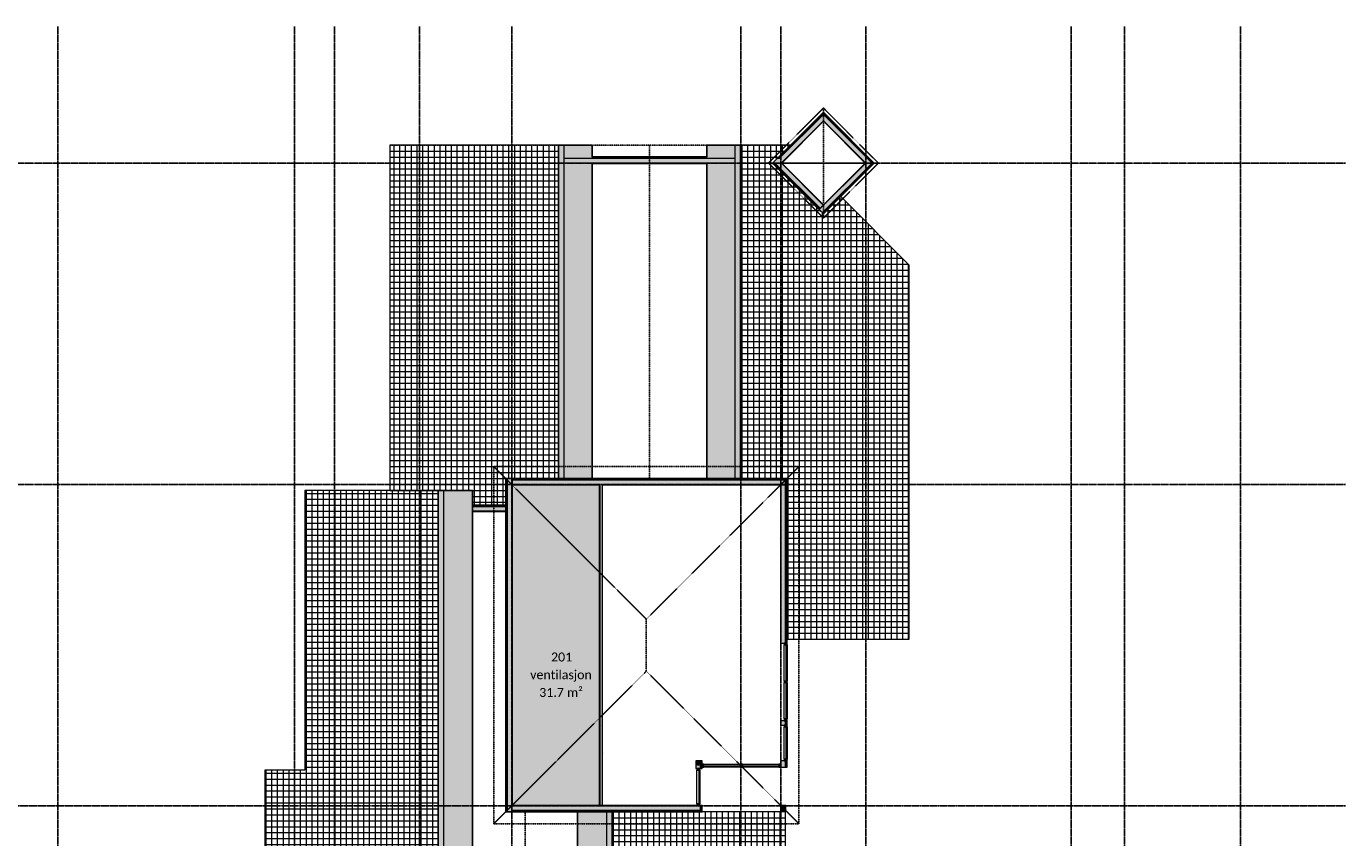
# Model space of a CAD drawing. Header units: millimetres. Extents: x -60431 to 6530, y -9675 to 36992.
# Tile 3 of 3: x -37811 to 6530, y 9733 to 36992. Entities that reach past the tile are written whole.
import ezdxf

# ---------------------------------------------------------------- set-up
doc = ezdxf.new("R2010")
doc.units = ezdxf.units.MM
doc.linetypes.add('Grid Line', pattern=[5, 2, -1, 1, -1])
doc.linetypes.add('Overhead', pattern=[3.96875, 2.38125, -1.5875])
for name, color, linetype, lineweight in [('Curtain Panels', 7, 'Continuous', 9), ('Curtain Wall Mullions', 7, 'Continuous', 18), ('IfcCurtainWall', 7, 'Continuous', 9), ('IfcGrid', 7, 'Continuous', 9), ('IfcRoof', 7, 'Continuous', 9), ('IfcWall', 7, 'Continuous', 9), ('Not Exported', 7, 'Continuous', 9), ('Roofs', 7, 'Continuous', 25)]:
    doc.layers.add(name, color=color, linetype=linetype, lineweight=lineweight)
doc.layers.add('IfcAnnotation', color=7, linetype='Continuous', lineweight=9, true_color=0x00a600)
doc.styles.add('Calibri', font='calibri.ttf', dxfattribs={"height": 300})
pattern_1 = [(0, (0, 0), (812.8, 203.2), [67.056, -542.544, 67.056, -542.544, -3251.2]), (0, (0, 0), (812.8, 203.2), [-1219.2, 67.056, -1152.144, 67.056, -542.544, -1422.4]), (0, (0, 0), (812.8, 203.2), [-3048, 67.056, -339.344, 67.056, -948.944]), (120, (304.8, 101.6), (-582.3764, 602.3054), [67.056, -542.544, 67.056, -542.544, -3251.2]), (120, (304.8, 101.6), (-582.3764, 602.3054), [-1219.2, 67.056, -1152.144, 67.056, -542.544, -1422.4]), (120, (304.8, 101.6), (-582.3764, 602.3054), [-3048, 67.056, -339.344, 67.056, -948.944]), (240, (406.4, 508), (-230.4236, -805.5054), [67.056, -542.544, 67.056, -542.544, -3251.2]), (240, (406.4, 508), (-230.4236, -805.5054), [-1219.2, 67.056, -1152.144, 67.056, -542.544, -1422.4]), (240, (406.4, 508), (-230.4236, -805.5054), [-3048, 67.056, -339.344, 67.056, -948.944])]

# ---------------------------------------------------------------- blocks, each defined once
blk = doc.blocks.new('Rectangular Mullion - 50x100 høyre-1697052-plan 02 ny 200')
at = {"layer": 'IfcCurtainWall', "true_color": 0xa62f11}
blk.add_hatch(color=24, dxfattribs=at).paths.add_polyline_path([(-10, -50), (-10, 50), (-60, 50), (-60, -50)])
at = {"layer": 'Curtain Wall Mullions'}
for p, q in [((-60, 50), (-60, -50)), ((-10, 50), (-60, 50)), ((-10, -50), (-10, 50)), ((0, 50), (-1, 50)), ((-1, 50), (-1, -50)), ((0, -50), (0, 50)), ((-60, -50), (-10, -50)), ((-1, -50), (0, -50))]:
    blk.add_line(p, q, dxfattribs=at)
blk = doc.blocks.new('System Panel - Gf100-1697066-plan 02 ny 200')
at = {"layer": 'IfcCurtainWall', "true_color": 0x80ffff}
blk.add_hatch(color=131, dxfattribs=at).paths.add_polyline_path([(-610, -37.5), (610, -37.5), (610, -12.5), (-610, -12.5)])
at = {"layer": 'Curtain Panels'}
for p, q in [((610, -12.5), (-610, -12.5)), ((-610, -12.5), (-610, -37.5)), ((-610, -37.5), (610, -37.5)), ((610, -37.5), (610, -12.5))]:
    blk.add_line(p, q, dxfattribs=at)
blk = doc.blocks.new('Rectangular Mullion - 50x100 venstre-1697054-plan 02 ny 200')
at = {"layer": 'IfcCurtainWall', "true_color": 0xa62f11}
h = blk.add_hatch(color=24, dxfattribs=at)
h.paths.add_polyline_path([(-60, -50), (-60, 50), (-10, 50), (-10, -50)])
h.paths.add_polyline_path([(-1, 50), (0, 50), (-1, -50)])
at = {"layer": 'Curtain Wall Mullions'}
for p, q in [((-60, -50), (-60, 50)), ((-60, 50), (-10, 50)), ((-10, 50), (-10, -50)), ((-1, -50), (-1, 50)), ((-1, 50), (0, 50)), ((0, 50), (0, -50)), ((-10, -50), (-60, -50)), ((0, -50), (-1, -50))]:
    blk.add_line(p, q, dxfattribs=at)
blk = doc.blocks.new('Rectangular Mullion - 50x100-1687876-plan 02 ny 200')
at = {"layer": 'IfcCurtainWall'}
for p, q in [((-12346, 13720), (-12346, 14940)), ((-12246, 14940), (-12246, 13720))]:
    blk.add_line(p, q, dxfattribs=at)
blk = doc.blocks.new('Rectangular Mullion - 50x100-1697064-plan 02 ny 200')
at = {"layer": 'IfcCurtainWall', "true_color": 0xa62f11}
blk.add_hatch(color=24, dxfattribs=at).paths.add_polyline_path([(-25, 50), (25, 50), (25, -50), (-25, -50)])
at = {"layer": 'Curtain Wall Mullions'}
for p, q in [((-25, 50), (25, 50)), ((-25, -50), (-25, 50)), ((25, 50), (25, -50)), ((25, -50), (-25, -50))]:
    blk.add_line(p, q, dxfattribs=at)
blk = doc.blocks.new('System Panel - Gf100-1697053-plan 02 ny 200')
at = {"layer": 'IfcCurtainWall', "true_color": 0x80ffff}
blk.add_hatch(color=131, dxfattribs=at).paths.add_polyline_path([(-538.75, -37.5), (538.75, -37.5), (538.75, -12.5), (-538.75, -12.5)])
at = {"layer": 'Curtain Panels'}
for p, q in [((538.75, -12.5), (-538.75, -12.5)), ((-538.75, -12.5), (-538.75, -37.5)), ((-538.75, -37.5), (538.75, -37.5)), ((538.75, -37.5), (538.75, -12.5))]:
    blk.add_line(p, q, dxfattribs=at)
blk = doc.blocks.new('Rectangular Mullion - 50x100-1688164-plan 02 ny 200')
at = {"layer": 'IfcCurtainWall'}
for p, q in [((-12346, 12372.5), (-12346, 13450)), ((-12246, 13450), (-12246, 12372.5))]:
    blk.add_line(p, q, dxfattribs=at)
blk = doc.blocks.new('Rectangular Mullion - 50x100 høyre-1690889-plan 02 ny 200')
at = {"layer": 'IfcCurtainWall', "true_color": 0xa62f11}
h = blk.add_hatch(color=24, dxfattribs=at)
h.paths.add_polyline_path([(-10, -50), (-10, 50), (-60, 50), (-60, -50)])
h.paths.add_polyline_path([(-1, -50), (0, -50), (-1, 50)])
at = {"layer": 'Curtain Wall Mullions'}
for p, q in [((-10, 50), (-60, 50)), ((-60, 50), (-60, -50)), ((-10, -50), (-10, 50)), ((0, 50), (-1, 50)), ((-1, 50), (-1, -50)), ((0, -50), (0, 50)), ((-60, -50), (-10, -50)), ((-1, -50), (0, -50))]:
    blk.add_line(p, q, dxfattribs=at)
blk = doc.blocks.new('System Panel - Gf100-1690890-plan 02 ny 200')
at = {"layer": 'IfcCurtainWall', "true_color": 0x80ffff}
blk.add_hatch(color=131, dxfattribs=at).paths.add_polyline_path([(-606.875, 37.5), (-606.875, 12.5), (606.875, 12.5), (606.875, 37.5)])
at = {"layer": 'Curtain Panels'}
for p, q in [((606.875, 37.5), (-606.875, 37.5)), ((-606.875, 37.5), (-606.875, 12.5)), ((-606.875, 12.5), (606.875, 12.5)), ((606.875, 12.5), (606.875, 37.5))]:
    blk.add_line(p, q, dxfattribs=at)
blk = doc.blocks.new('System Panel - Gf100-2037942-plan 02 ny 200')
at = {"layer": 'IfcCurtainWall', "true_color": 0x80ffff}
blk.add_hatch(color=131, dxfattribs=at).paths.add_polyline_path([(624.875, 37.5), (-624.875, 37.5), (-624.875, 12.5), (624.875, 12.5)])
at = {"layer": 'Curtain Panels'}
for p, q in [((624.875, 37.5), (-624.875, 37.5)), ((-624.875, 37.5), (-624.875, 12.5)), ((-624.875, 12.5), (624.875, 12.5)), ((624.875, 12.5), (624.875, 37.5))]:
    blk.add_line(p, q, dxfattribs=at)
blk = doc.blocks.new('Rectangular Mullion - 50x100 venstre-1690891-plan 02 ny 200')
at = {"layer": 'IfcCurtainWall', "true_color": 0xa62f11}
h = blk.add_hatch(color=24, dxfattribs=at)
h.paths.add_polyline_path([(0, -50), (-1, -50), (0, 50)])
h.paths.add_polyline_path([(-10, -50), (-60, -50), (-60, 50), (-10, 50)])
at = {"layer": 'Curtain Wall Mullions'}
for p, q in [((-60, -50), (-60, 50)), ((-60, 50), (-10, 50)), ((-10, 50), (-10, -50)), ((-1, 50), (0, 50)), ((-1, -50), (-1, 50)), ((0, 50), (0, -50)), ((-10, -50), (-60, -50)), ((0, -50), (-1, -50))]:
    blk.add_line(p, q, dxfattribs=at)
blk = doc.blocks.new('Rectangular Mullion - 50x100-1690851-plan 02 ny 200')
at = {"layer": 'IfcCurtainWall'}
for p, q in [((-13736.25, 12196), (-12522.5, 12196)), ((-12522.5, 12096), (-13736.25, 12096))]:
    blk.add_line(p, q, dxfattribs=at)
blk = doc.blocks.new('Rectangular Mullion - 50x100-2037939-plan 02 ny 200')
at = {"layer": 'IfcCurtainWall'}
for p, q in [((-15036, 12196), (-13786.25, 12196)), ((-13786.25, 12096), (-15036, 12096))]:
    blk.add_line(p, q, dxfattribs=at)
blk = doc.blocks.new('Rectangular Mullion - 50x100-1690886-plan 02 ny 200')
at = {"layer": 'IfcCurtainWall', "true_color": 0xa62f11}
blk.add_hatch(color=24, dxfattribs=at).paths.add_polyline_path([(-25, -50), (-25, 50), (25, 50), (25, -50)])
at = {"layer": 'Curtain Wall Mullions'}
for p, q in [((-25, 50), (25, 50)), ((-25, -50), (-25, 50)), ((25, 50), (25, -50)), ((25, -50), (-25, -50))]:
    blk.add_line(p, q, dxfattribs=at)
blk = doc.blocks.new('Rectangular Mullion - 50x100 høyre-1697077-plan 02 ny 200')
at = {"layer": 'IfcCurtainWall', "true_color": 0xa62f11}
blk.add_hatch(color=24, dxfattribs=at).paths.add_polyline_path([(-60, -50), (-10, -50), (-10, 50), (-60, 50)])
at = {"layer": 'Curtain Wall Mullions'}
for p, q in [((-10, 50), (-60, 50)), ((-60, 50), (-60, -50)), ((-10, -50), (-10, 50)), ((0, 50), (-1, 50)), ((-1, 50), (-1, -50)), ((0, -50), (0, 50)), ((-60, -50), (-10, -50)), ((-1, -50), (0, -50))]:
    blk.add_line(p, q, dxfattribs=at)
blk = doc.blocks.new('System Panel - Gf100-1884677-plan 02 ny 200')
at = {"layer": 'IfcCurtainWall', "true_color": 0x80ffff}
blk.add_hatch(color=131, dxfattribs=at).paths.add_polyline_path([(563.75, 37.5), (-563.75, 37.5), (-563.75, 12.5), (563.75, 12.5)])
at = {"layer": 'Curtain Panels'}
for p, q in [((563.75, 37.5), (-563.75, 37.5)), ((-563.75, 37.5), (-563.75, 12.5)), ((-563.75, 12.5), (563.75, 12.5)), ((563.75, 12.5), (563.75, 37.5))]:
    blk.add_line(p, q, dxfattribs=at)
blk = doc.blocks.new('Rectangular Mullion - 50x100 venstre-1697079-plan 02 ny 200')
at = {"layer": 'IfcCurtainWall', "true_color": 0xa62f11}
h = blk.add_hatch(color=24, dxfattribs=at)
h.paths.add_polyline_path([(0, -50), (-1, -50), (0, 32)])
h.paths.add_polyline_path([(-10, -50), (-60, -50), (-60, 50), (-10, 50), (-10, 32)])
at = {"layer": 'Curtain Wall Mullions'}
for p, q in [((-60, -50), (-60, 50)), ((-60, 50), (-10, 50)), ((-10, 50), (-10, -50)), ((-1, 50), (0, 50)), ((-1, -50), (-1, 50)), ((0, 50), (0, -50)), ((-10, -50), (-60, -50)), ((0, -50), (-1, -50))]:
    blk.add_line(p, q, dxfattribs=at)
blk = doc.blocks.new('Rectangular Mullion - 50x100-1884675-plan 02 ny 200')
at = {"layer": 'IfcCurtainWall'}
for p, q in [((-15275, 10872.5), (-15275, 12000)), ((-15175, 12000), (-15175, 10872.5))]:
    blk.add_line(p, q, dxfattribs=at)

msp = doc.modelspace()

# ---------------------------------------------------------------- hatches: boundary and pattern name
at = {"layer": 'IfcRoof', "true_color": 0x4e4e4e}
h = msp.add_hatch(dxfattribs=at)
h.set_pattern_fill('FP_3', color=251, style=0, pattern_type=2)
h.set_pattern_definition([(270, (-1534.86, 0), (192.862, 1e-14), []), (0, (-1534.86, 0), (0, 200), [])])
h.paths.add_polyline_path([(-22816, 20902), (-21704, 20902), (-21704, 21804), (-19928, 21804), (-19928, 33000), (-25600, 33000), (-25600, 21400), (-22816, 21400)])
at = {"layer": 'IfcRoof', "true_color": 0xc0c0c0}
h = msp.add_hatch(color=9, dxfattribs=at)
h.paths.add_polyline_path([(-13998, 21754), (-13809, 21754), (-13809, 33000), (-13998, 33000), (-13998, 24995)])
h.paths.add_polyline_path([(-19763, 21754), (-19739, 21754), (-19739, 33000), (-19928, 33000), (-19928, 21754)])
h = msp.add_hatch(color=9, dxfattribs=at)
h.paths.add_polyline_path([(-14613, 21754), (-13998, 21754), (-13998, 32400), (-14942, 32400), (-14942, 21754)])
h.paths.add_polyline_path([(-18795, 21754), (-18795, 32400), (-19739, 32400), (-19739, 21754)])
h.paths.add_polyline_path([(-13998, 32550), (-13998, 33000), (-14942, 33000), (-14942, 32550), (-14613, 32550)])
h.paths.add_polyline_path([(-18795, 32550), (-18795, 33000), (-19739, 33000), (-19739, 32550)])
at = {"layer": 'IfcRoof', "true_color": 0x4e4e4e}
h = msp.add_hatch(dxfattribs=at)
h.set_pattern_fill('FP_2', color=251, style=0, pattern_type=2)
h.set_pattern_definition([(90, (-830.17, 0), (-192.862, 1e-14), []), (180, (-830.17, 0), (-2e-14, -200), [])])
h.paths.add_polyline_path([(-8137, 16400), (-8137, 28967), (-10440, 31271), (-11021, 30690), (-12719, 32388), (-12743, 32388), (-12131, 33000), (-13809, 33000), (-13809, 21804), (-12246, 21804), (-12246, 16400), (-9464, 16400)])
at = {"layer": 'IfcRoof', "true_color": 0xc0c0c0}
for points in [[(-27850, 2132), (-23782, 2132), (-23782, 21400), (-23975, 21400), (-23975, 2325), (-37400, 2325), (-37400, 2132), (-28050, 2132)], [(-18318, -600), (-18318, 10600), (-19284, 10600), (-19284, -600)], [(-18125, -600), (-18125, 10600), (-18318, 10600), (-18318, -600)]]:
    msp.add_hatch(color=9, dxfattribs=at).paths.add_polyline_path(points)
h = msp.add_hatch(color=9, dxfattribs=at)
h.paths.add_polyline_path([(-23782, 1166), (-22816, 1166), (-22816, 21400), (-23782, 21400), (-23782, 2132), (-27850, 2132), (-27850, 1166), (-23975, 1166)])
h.paths.add_polyline_path([(-30062, 1166), (-28050, 1166), (-28050, 2132), (-36750, 2132), (-36750, 1166), (-35212, 1166)])
h.paths.add_polyline_path([(-37400, 1166), (-36950, 1166), (-36950, 2132), (-37400, 2132)])
at = {"layer": 'IfcRoof', "true_color": 0x4e4e4e}
h = msp.add_hatch(dxfattribs=at)
h.set_pattern_fill('FP_4', color=251, style=0, pattern_type=2)
h.set_pattern_definition([(270, (-1741.04, 100), (193.185, 1e-14), []), (0, (-1741.04, 100), (0, 200), [])])
h.paths.add_polyline_path([(-23975, 2325), (-23975, 21400), (-28450, 21400), (-28450, 12000), (-29800, 12000), (-29800, 8150), (-24913, 3263)])
h = msp.add_hatch(dxfattribs=at)
h.set_pattern_fill('FP_7', color=251, style=0, pattern_type=2)
h.set_pattern_definition([(90, (-1079.12, 0), (-193.185, 1e-14), []), (180, (-1079.12, 0), (-2e-14, -200), [])])
h.paths.add_polyline_path([(-14613, -600), (-12300, -600), (-12300, 12), (-12853, 12), (-16136, 3168), (-12853, 6325), (-12300, 6325), (-12300, 10600), (-15096, 10600), (-15096, 10596), (-18125, 10596), (-18125, -600)])
at = {"layer": 'IfcWall', "true_color": 0xffffcd}
for points in [[(-12510, 32400), (-12442, 32400), (-10915, 33927), (-11021, 34033), (-12655, 32400)], [(-9494, 32294), (-9388, 32400), (-10916, 33927), (-11021, 33821), (-9591, 32391)], [(-18795, 32400), (-18196, 32400), (-18196, 32550), (-19739, 32550), (-19739, 32400)], [(-11136, 30882), (-11030, 30988), (-12434, 32391), (-12437, 32388), (-12642, 32388), (-11161, 30906)], [(-11059, 30729), (-9494, 32294), (-9600, 32400), (-11165, 30835), (-11136, 30805)], [(-21650, 10615), (-21500, 10615), (-21500, 21785), (-21650, 21785), (-21650, 10638)], [(-14613, 21600), (-12288, 21600), (-12288, 21750), (-21488, 21750), (-21488, 21600), (-18450, 21600)], [(-18463, 10812), (-18463, 21600), (-18538, 21600), (-18538, 10812)], [(-21677, 20698), (-21677, 20848), (-22816, 20848), (-22816, 20698)], [(-15150, 12150), (-15096, 12150), (-15096, 12300), (-15300, 12300), (-15300, 12150)], [(-15901, 10650), (-15300, 10650), (-15300, 10800), (-21500, 10800), (-21500, 10650), (-17188, 10650)]]:
    msp.add_hatch(color=7, dxfattribs=at).paths.add_polyline_path(points)
at = {"layer": 'IfcWall', "true_color": 0xa62f11}
for points in [[(-12519, 32585), (-11008, 34096), (-11021, 34110), (-12546, 32585)], [(-9325, 32387), (-9312, 32400), (-11008, 34096), (-11021, 34083), (-9338, 32400)], [(-18196, 32585), (-18196, 32604), (-18795, 32604), (-18795, 32585)], [(-14942, 32585), (-14942, 32604), (-18196, 32604), (-18196, 32585)], [(-11174, 30843), (-11161, 30857), (-12691, 32388), (-12717, 32386), (-12038, 31708)], [(-11021, 30690), (-9325, 32387), (-9338, 32400), (-11035, 30704)], [(-21704, 10596), (-21500, 10596), (-21500, 10615), (-21685, 10615), (-21685, 21785), (-21500, 21785), (-21500, 21804), (-21704, 21804), (-21704, 10615)], [(-12288, 21785), (-12288, 21804), (-21488, 21804), (-21488, 21785), (-14613, 21785)], [(-21677, 20698), (-21658, 20698), (-21658, 20902), (-22816, 20902), (-22816, 20883), (-21677, 20883)], [(-15096, 12096), (-15096, 12115), (-15115, 12115), (-15115, 12096)], [(-15115, 10596), (-15115, 10615), (-21500, 10615), (-21500, 10596), (-15138, 10596)]]:
    msp.add_hatch(color=24, dxfattribs=at).paths.add_polyline_path(points)
at = {"layer": 'IfcWall', "true_color": 0xf0f0f0}
for points in [[(-12542, 32562), (-12510, 32562), (-11005, 34067), (-11021, 34083), (-12519, 32585)], [(-9355, 32384), (-9338, 32400), (-11005, 34067), (-11021, 34050), (-9358, 32387)], [(-18196, 32562), (-18196, 32585), (-18795, 32585), (-18795, 32562)], [(-11161, 30857), (-11145, 30873), (-12659, 32388), (-12691, 32388), (-11174, 30870)], [(-11035, 30704), (-9355, 32384), (-9371, 32400), (-11051, 30720)], [(-21685, 10615), (-21662, 10615), (-21662, 21785), (-21685, 21785), (-21685, 11272)], [(-12288, 21762), (-12288, 21785), (-21488, 21785), (-21488, 21762), (-14613, 21762)], [(-21677, 20860), (-21677, 20883), (-22816, 20883), (-22816, 20860)], [(-15138, 12115), (-15096, 12115), (-15096, 12138), (-15138, 12138)], [(-12450, 10650), (-12300, 10650), (-12300, 10800), (-12450, 10800)], [(-15138, 10615), (-15138, 10638), (-21500, 10638), (-21500, 10615), (-15150, 10615)]]:
    msp.add_hatch(color=7, dxfattribs=at).paths.add_polyline_path(points)
at = {"layer": 'IfcWall', "true_color": 0x787878}
for points in [[(-12519, 32550), (-12505, 32550), (-11013, 34042), (-11021, 34050), (-12522, 32550)], [(-9379, 32392), (-9371, 32400), (-11013, 34042), (-11021, 34033), (-9388, 32400)], [(-18196, 32550), (-18196, 32562), (-18795, 32562), (-18795, 32550)], [(-11145, 30873), (-11136, 30882), (-12642, 32388), (-12659, 32388), (-11153, 30882)], [(-11051, 30720), (-9379, 32392), (-9388, 32400), (-11059, 30729)], [(-21662, 10615), (-21650, 10615), (-21650, 21785), (-21662, 21785), (-21662, 11272)], [(-12288, 21750), (-12288, 21762), (-21488, 21762), (-21488, 21750), (-14613, 21750)], [(-21677, 20848), (-21677, 20860), (-22816, 20860), (-22816, 20848)], [(-15138, 12138), (-15096, 12138), (-15096, 12150), (-15150, 12150), (-15150, 12138)], [(-15901, 10638), (-15150, 10638), (-15150, 10650), (-21500, 10650), (-21500, 10638), (-17188, 10638)]]:
    msp.add_hatch(color=8, dxfattribs=at).paths.add_polyline_path(points)
h = msp.add_hatch(dxfattribs=at)
h.set_pattern_fill('FP_1', color=8, style=0, pattern_type=2)
h.set_pattern_definition(pattern_1)
h.paths.add_polyline_path([(-12442, 32388), (-12437, 32388), (-11012, 33812), (-11021, 33821), (-12455, 32388)])
h = msp.add_hatch(dxfattribs=at)
h.set_pattern_fill('FP_1', color=8, style=0, pattern_type=2)
h.set_pattern_definition(pattern_1)
h.paths.add_polyline_path([(-9609, 32391), (-9600, 32400), (-11012, 33812), (-11021, 33804), (-9618, 32400)])
h = msp.add_hatch(dxfattribs=at)
h.set_pattern_fill('FP_1', color=8, style=0, pattern_type=2)
h.set_pattern_definition(pattern_1)
h.paths.add_polyline_path([(-18196, 32388), (-18196, 32400), (-18795, 32400), (-18795, 32388)])
at = {"layer": 'IfcWall', "true_color": 0xf0f0f0}
h = msp.add_hatch(color=7, dxfattribs=at)
h.paths.add_polyline_path([(-12546, 32562), (-12542, 32562), (-12519, 32585), (-12546, 32585), (-12569, 32562)])
h.paths.add_polyline_path([(-14942, 32562), (-14942, 32585), (-18196, 32585), (-18196, 32562)])
at = {"layer": 'IfcWall', "true_color": 0x787878}
h = msp.add_hatch(color=8, dxfattribs=at)
h.paths.add_polyline_path([(-12546, 32550), (-12522, 32550), (-12510, 32562), (-12569, 32562), (-12581, 32550), (-12569, 32550)])
h.paths.add_polyline_path([(-18196, 32550), (-14942, 32550), (-14942, 32562), (-18196, 32562)])
at = {"layer": 'IfcWall', "true_color": 0xffffcd}
h = msp.add_hatch(color=7, dxfattribs=at)
h.paths.add_polyline_path([(-12718, 32400), (-12655, 32400), (-12505, 32550), (-12581, 32550), (-12731, 32400)])
h.paths.add_polyline_path([(-13998, 32400), (-13998, 32550), (-18196, 32550), (-18196, 32400), (-14613, 32400)])
at = {"layer": 'IfcWall', "true_color": 0x787878}
h = msp.add_hatch(dxfattribs=at)
h.set_pattern_fill('FP_1', color=8, style=0, pattern_type=2)
h.set_pattern_definition(pattern_1)
h.paths.add_polyline_path([(-12731, 32388), (-12455, 32388), (-12442, 32400), (-12731, 32400), (-12743, 32388)])
h.paths.add_polyline_path([(-14942, 32388), (-14942, 32400), (-18196, 32400), (-18196, 32388)])
h = msp.add_hatch(dxfattribs=at)
h.set_pattern_fill('FP_1', color=8, style=0, pattern_type=2)
h.set_pattern_definition(pattern_1)
h.paths.add_polyline_path([(-11030, 30988), (-11021, 30997), (-12425, 32400), (-12434, 32391), (-11161, 31119)])
h = msp.add_hatch(dxfattribs=at)
h.set_pattern_fill('FP_1', color=8, style=0, pattern_type=2)
h.set_pattern_definition(pattern_1)
h.paths.add_polyline_path([(-11165, 30835), (-9609, 32391), (-9618, 32400), (-11174, 30843)])
h = msp.add_hatch(dxfattribs=at)
h.set_pattern_fill('FP_1', color=8, style=0, pattern_type=2)
h.set_pattern_definition(pattern_1)
h.paths.add_polyline_path([(-21500, 10800), (-21488, 10800), (-21488, 21804), (-21500, 21804), (-21500, 10812)])
h = msp.add_hatch(dxfattribs=at)
h.set_pattern_fill('FP_1', color=8, style=0, pattern_type=2)
h.set_pattern_definition(pattern_1)
h.paths.add_polyline_path([(-12450, 12096), (-12450, 12312), (-12463, 12312), (-12463, 12096)])
h.paths.add_polyline_path([(-12450, 13510), (-12450, 13660), (-12463, 13660), (-12463, 13510)])
h.paths.add_polyline_path([(-12450, 16270), (-12450, 21804), (-12463, 21804), (-12463, 16270)])
at = {"layer": 'IfcWall', "true_color": 0xffffcd}
h = msp.add_hatch(color=7, dxfattribs=at)
h.paths.add_polyline_path([(-12450, 12096), (-12300, 12096), (-12300, 12312), (-12450, 12312)])
h.paths.add_polyline_path([(-12450, 13510), (-12300, 13510), (-12300, 13660), (-12450, 13660)])
h.paths.add_polyline_path([(-12300, 16270), (-12300, 21804), (-12450, 21804), (-12450, 16270)])
at = {"layer": 'IfcWall', "true_color": 0x787878}
h = msp.add_hatch(color=8, dxfattribs=at)
h.paths.add_polyline_path([(-12288, 12096), (-12288, 12312), (-12300, 12312), (-12300, 12096)])
h.paths.add_polyline_path([(-12288, 13510), (-12288, 13660), (-12300, 13660), (-12300, 13510)])
h.paths.add_polyline_path([(-12288, 16270), (-12288, 21804), (-12300, 21804), (-12300, 16270)])
at = {"layer": 'IfcWall', "true_color": 0xf0f0f0}
h = msp.add_hatch(color=7, dxfattribs=at)
h.paths.add_polyline_path([(-12288, 12096), (-12265, 12096), (-12265, 12312), (-12288, 12312)])
h.paths.add_polyline_path([(-12288, 13510), (-12265, 13510), (-12265, 13660), (-12288, 13660)])
h.paths.add_polyline_path([(-12288, 16270), (-12265, 16270), (-12265, 21804), (-12288, 21804), (-12288, 18133)])
at = {"layer": 'IfcWall', "true_color": 0xa62f11}
h = msp.add_hatch(color=24, dxfattribs=at)
h.paths.add_polyline_path([(-12265, 12096), (-12246, 12096), (-12246, 12312), (-12265, 12312)])
h.paths.add_polyline_path([(-12265, 13510), (-12246, 13510), (-12246, 13660), (-12265, 13660)])
h.paths.add_polyline_path([(-12246, 16270), (-12246, 21804), (-12265, 21804), (-12265, 16270)])
at = {"layer": 'IfcWall', "true_color": 0x787878}
h = msp.add_hatch(dxfattribs=at)
h.set_pattern_fill('FP_1', color=8, style=0, pattern_type=2)
h.set_pattern_definition(pattern_1)
h.paths.add_polyline_path([(-14613, 21588), (-12288, 21588), (-12288, 21600), (-18450, 21600), (-18450, 21588)])
h.paths.add_polyline_path([(-19763, 21588), (-18550, 21588), (-18550, 21600), (-21488, 21600), (-21488, 21588)])
h = msp.add_hatch(dxfattribs=at)
h.set_pattern_fill('FP_1', color=8, style=0, pattern_type=2)
h.set_pattern_definition(pattern_1)
h.paths.add_polyline_path([(-18550, 10812), (-18538, 10812), (-18538, 21600), (-18550, 21600), (-18550, 11272)])
h = msp.add_hatch(dxfattribs=at)
h.set_pattern_fill('FP_1', color=8, style=0, pattern_type=2)
h.set_pattern_definition(pattern_1)
h.paths.add_polyline_path([(-18463, 10812), (-18450, 10812), (-18450, 21600), (-18463, 21600), (-18463, 11272)])
h = msp.add_hatch(dxfattribs=at)
h.set_pattern_fill('FP_1', color=8, style=0, pattern_type=2)
h.set_pattern_definition(pattern_1)
h.paths.add_polyline_path([(-22816, 20686), (-21658, 20686), (-21658, 20698), (-22816, 20698)])
h = msp.add_hatch(dxfattribs=at)
h.set_pattern_fill('FP_1', color=8, style=0, pattern_type=2)
h.set_pattern_definition(pattern_1)
h.paths.add_polyline_path([(-15300, 12300), (-15096, 12300), (-15096, 12312), (-15313, 12312), (-15313, 12300)])
h = msp.add_hatch(dxfattribs=at)
h.set_pattern_fill('FP_1', color=8, style=0, pattern_type=2)
h.set_pattern_definition(pattern_1)
h.paths.add_polyline_path([(-15300, 10800), (-15300, 10812), (-15313, 10812), (-15313, 10800)])
h.paths.add_polyline_path([(-15313, 12060), (-15300, 12060), (-15300, 12300), (-15313, 12300), (-15313, 12096)])
at = {"layer": 'IfcWall', "true_color": 0xffffcd}
h = msp.add_hatch(color=7, dxfattribs=at)
h.paths.add_polyline_path([(-15300, 10650), (-15150, 10650), (-15150, 10812), (-15300, 10812), (-15300, 10800)])
h.paths.add_polyline_path([(-15300, 12060), (-15150, 12060), (-15150, 12150), (-15300, 12150), (-15300, 12096)])
at = {"layer": 'IfcWall', "true_color": 0x787878}
h = msp.add_hatch(color=8, dxfattribs=at)
h.paths.add_polyline_path([(-15138, 10638), (-15138, 10812), (-15150, 10812), (-15150, 10638)])
h.paths.add_polyline_path([(-15150, 12060), (-15138, 12060), (-15138, 12138), (-15150, 12138), (-15150, 12096)])
at = {"layer": 'IfcWall', "true_color": 0xf0f0f0}
h = msp.add_hatch(color=7, dxfattribs=at)
h.paths.add_polyline_path([(-15138, 10615), (-15115, 10615), (-15115, 10812), (-15138, 10812), (-15138, 10638)])
h.paths.add_polyline_path([(-15138, 12060), (-15115, 12060), (-15115, 12115), (-15138, 12115), (-15138, 12096)])
at = {"layer": 'IfcWall', "true_color": 0xa62f11}
h = msp.add_hatch(color=24, dxfattribs=at)
h.paths.add_polyline_path([(-15096, 10596), (-15096, 10812), (-15115, 10812), (-15115, 10596)])
h.paths.add_polyline_path([(-15115, 12060), (-15096, 12060), (-15096, 12096), (-15115, 12096)])
at = {"layer": 'IfcWall', "true_color": 0x787878}
h = msp.add_hatch(dxfattribs=at)
h.set_pattern_fill('FP_1', color=8, style=0, pattern_type=2)
h.set_pattern_definition(pattern_1)
h.paths.add_polyline_path([(-15901, 10800), (-15313, 10800), (-15313, 10812), (-21488, 10812), (-21488, 10800), (-17188, 10800)])
at = {"layer": 'IfcWall', "true_color": 0xb03d21}
for points in [[(-12463, 10637), (-12450, 10637), (-12450, 10812), (-12463, 10812), (-12463, 10650)], [(-12450, 10637), (-12288, 10637), (-12288, 10812), (-12450, 10812), (-12450, 10800), (-12300, 10800), (-12300, 10650), (-12450, 10650), (-12450, 10637)]]:
    msp.add_hatch(color=34, dxfattribs=at).paths.add_polyline_path(points)
at = {"layer": 'Not Exported', "true_color": 0xd2d2d2}
msp.add_hatch(color=254, dxfattribs=at).paths.add_polyline_path([(-19763, 10812), (-18550, 10812), (-18550, 21588), (-21488, 21588), (-21488, 10812)])

# ---------------------------------------------------------------- linework, layer by layer
at = {"layer": 'IfcAnnotation', "color": 7, "linetype": 'Overhead', "lineweight": 25}
for p, q in [((-11021, 34246), (-12867, 32400)), ((-11021, 30555), (-11021, 34246)), ((-9176, 32400), (-11021, 34246)), ((-25600, 33000), (-12131, 33000)), ((-16868, 33000), (-16868, 21804)), ((-12867, 32400), (-11021, 30555)), ((-9176, 32400), (-12867, 32400)), ((-11021, 30555), (-9176, 32400)), ((-22100, 22200), (-22100, 10200)), ((-16975, 17075), (-22100, 22200)), ((-11850, 22200), (-22100, 22200)), ((-11850, 22200), (-16975, 17075)), ((-11850, 10200), (-11850, 22200)), ((-16975, 15325), (-16975, 17075)), ((-22100, 10200), (-16975, 15325)), ((-11850, 10200), (-16975, 15325)), ((-22100, 10200), (-11850, 10200)), ((-21050, -600), (-21050, 10600))]:
    msp.add_line(p, q, dxfattribs=at)
at = {"layer": 'IfcGrid', "color": 9, "linetype": 'Grid Line', "lineweight": 25, "true_color": 0xc0c0c0}
for p, q in [((-36750, 34992), (-36750, 36992)), ((-28800, 34992), (-28800, 36992)), ((-27450, 34992), (-27450, 36992)), ((-24600, 34992), (-24600, 36992)), ((-21500, 34992), (-21500, 36992)), ((-13800, 34992), (-13800, 36992)), ((-12450, 34992), (-12450, 36992)), ((-9600, 34992), (-9600, 36992)), ((-2700, 34992), (-2700, 36992)), ((-900, 34992), (-900, 36992)), ((3000, 34992), (3000, 36992)), ((-36750, -6068), (-36750, 34992)), ((-28800, -6068), (-28800, 34992)), ((-27450, -6068), (-27450, 34992)), ((-24600, -6068), (-24600, 34992)), ((-21500, -6068), (-21500, 34992)), ((-13800, -6068), (-13800, 34992)), ((-12450, -6068), (-12450, 34992)), ((-9600, -6068), (-9600, 34992)), ((-2700, -6068), (-2700, 34992)), ((-900, -6068), (-900, 34992)), ((3000, -6068), (3000, 34992)), ((-54932, 32400), (4530, 32400)), ((4530, 32400), (6530, 32400)), ((-54932, 21600), (4530, 21600)), ((4530, 21600), (6530, 21600)), ((-56340, 10800), (4530, 10800)), ((4530, 10800), (6530, 10800))]:
    msp.add_line(p, q, dxfattribs=at)
at = {"layer": 'IfcRoof'}
for p, q in [((-25600, 33000), (-25600, 21400)), ((-19928, 33000), (-25600, 33000)), ((-12131, 33000), (-13809, 33000)), ((-11021, 30690), (-12719, 32388)), ((-8137, 28967), (-10440, 31271)), ((-8137, 16400), (-8137, 28967)), ((-23975, 21400), (-28450, 21400)), ((-28450, 21400), (-28450, 12000)), ((-12246, 16400), (-8137, 16400)), ((-28450, 12000), (-29800, 12000)), ((-29800, 12000), (-29800, 8150)), ((-12300, 10600), (-15096, 10600)), ((-12300, 6325), (-12300, 10600))]:
    msp.add_line(p, q, dxfattribs=at)
at = {"layer": 'IfcWall', "lineweight": 18}
for p, q in [((-11021, 34110), (-12743, 32388)), ((-12425, 32400), (-11021, 33804)), ((-10868, 33957), (-11021, 34110)), ((-11021, 33804), (-9618, 32400)), ((-9312, 32400), (-10868, 33957)), ((-14942, 32604), (-18795, 32604)), ((-18795, 32388), (-14942, 32388)), ((-12743, 32388), (-12718, 32388)), ((-12718, 32388), (-11174, 30843)), ((-11021, 30997), (-12425, 32400)), ((-9618, 32400), (-11021, 30997)), ((-9465, 32247), (-9312, 32400)), ((-11021, 30690), (-9465, 32247)), ((-11174, 30843), (-11021, 30690)), ((-21488, 21804), (-21704, 21804)), ((-21704, 21804), (-21704, 10596)), ((-21488, 10812), (-21488, 21804)), ((-12246, 21804), (-21488, 21804)), ((-21488, 21804), (-21488, 21588)), ((-12463, 21804), (-12463, 16270)), ((-12288, 21588), (-12288, 21804)), ((-12246, 16270), (-12246, 21804)), ((-21488, 21588), (-18550, 21588)), ((-18550, 21588), (-18550, 10812)), ((-18450, 10812), (-18450, 21588)), ((-18450, 21588), (-12288, 21588)), ((-21658, 20902), (-22816, 20902)), ((-21658, 20686), (-21658, 20902)), ((-22816, 20686), (-21658, 20686)), ((-12463, 16270), (-12246, 16270)), ((-12463, 13660), (-12463, 13510)), ((-12246, 13660), (-12463, 13660)), ((-12463, 13510), (-12246, 13510)), ((-12246, 13510), (-12246, 13660)), ((-15096, 12312), (-15313, 12312)), ((-15313, 12312), (-15313, 12060)), ((-15313, 12060), (-15096, 12060)), ((-15096, 12060), (-15096, 12312)), ((-12463, 12312), (-12463, 12096)), ((-12246, 12312), (-12463, 12312)), ((-12463, 12096), (-12246, 12096)), ((-12246, 12096), (-12246, 12312)), ((-15096, 10812), (-21488, 10812)), ((-15096, 10596), (-15096, 10812)), ((-12288, 10812), (-12463, 10812)), ((-12463, 10812), (-12463, 10637)), ((-12288, 10637), (-12288, 10812)), ((-21704, 10596), (-15096, 10596)), ((-12463, 10637), (-12288, 10637))]:
    msp.add_line(p, q, dxfattribs=at)
at = {"layer": 'IfcWall'}
for p, q in [((-11021, 34083), (-12519, 32585)), ((-11021, 34050), (-12510, 32562)), ((-11021, 34033), (-12505, 32550)), ((-11021, 33821), (-12442, 32400)), ((-11021, 34083), (-10882, 33943)), ((-11021, 34050), (-10898, 33927)), ((-11021, 34033), (-10906, 33919)), ((-11021, 33821), (-11012, 33812)), ((-9600, 32400), (-11012, 33812)), ((-9388, 32400), (-10906, 33918)), ((-9371, 32400), (-10898, 33927)), ((-9338, 32400), (-10882, 33943)), ((-13998, 32550), (-19739, 32550)), ((-13998, 32400), (-19739, 32400)), ((-18795, 32604), (-18795, 32550)), ((-14942, 32585), (-18795, 32585)), ((-14942, 32562), (-18795, 32562)), ((-18795, 32400), (-18795, 32388)), ((-14942, 32550), (-14942, 32604)), ((-14942, 32388), (-14942, 32400)), ((-12442, 32400), (-12731, 32400)), ((-12691, 32388), (-12717, 32388)), ((-11161, 30857), (-12691, 32388)), ((-12642, 32388), (-12684, 32388)), ((-11145, 30873), (-12659, 32388)), ((-11136, 30882), (-12642, 32388)), ((-12505, 32550), (-12581, 32550)), ((-12510, 32562), (-12569, 32562)), ((-12519, 32585), (-12546, 32585)), ((-12455, 32388), (-12437, 32388)), ((-12437, 32388), (-12434, 32391)), ((-11030, 30988), (-12434, 32391)), ((-9600, 32400), (-11165, 30835)), ((-9388, 32400), (-11059, 30729)), ((-9371, 32400), (-11051, 30720)), ((-9338, 32400), (-11035, 30704)), ((-11030, 30988), (-11174, 30843)), ((-11174, 30843), (-11030, 30988)), ((-21500, 21785), (-21685, 21785)), ((-21685, 21785), (-21685, 10615)), ((-21662, 21785), (-21662, 10615)), ((-21650, 21785), (-21650, 10615)), ((-21500, 21804), (-21500, 10800)), ((-21488, 21785), (-12288, 21785)), ((-21488, 21762), (-12288, 21762)), ((-21488, 21750), (-12288, 21750)), ((-12450, 16270), (-12450, 21804)), ((-12300, 16270), (-12300, 21804)), ((-12288, 16270), (-12288, 21804)), ((-12265, 16270), (-12265, 21804)), ((-21488, 21600), (-18538, 21600)), ((-18550, 21588), (-18550, 21600)), ((-18538, 21600), (-18538, 10812)), ((-18463, 21600), (-18463, 10812)), ((-18463, 21600), (-12288, 21600)), ((-18450, 21588), (-18450, 21600)), ((-21677, 20883), (-22816, 20883)), ((-21677, 20860), (-22816, 20860)), ((-21677, 20848), (-22816, 20848)), ((-21677, 20698), (-21677, 20883)), ((-21658, 20698), (-22816, 20698)), ((-12450, 13510), (-12450, 13660)), ((-12300, 13510), (-12300, 13660)), ((-12288, 13510), (-12288, 13660)), ((-12265, 13510), (-12265, 13660)), ((-15300, 12300), (-15096, 12300)), ((-15300, 12060), (-15300, 12300)), ((-15150, 12150), (-15096, 12150)), ((-15150, 12060), (-15150, 12150)), ((-15138, 12138), (-15096, 12138)), ((-15138, 12060), (-15138, 12138)), ((-15115, 12115), (-15096, 12115)), ((-15115, 12060), (-15115, 12115)), ((-12450, 12096), (-12450, 12312)), ((-12300, 12096), (-12300, 12312)), ((-12288, 12096), (-12288, 12312)), ((-12265, 12096), (-12265, 12312)), ((-15300, 10800), (-21500, 10800)), ((-21500, 10596), (-21500, 10650)), ((-21500, 10650), (-15150, 10650)), ((-15300, 10800), (-15300, 10812)), ((-15150, 10650), (-15150, 10812)), ((-15138, 10638), (-15138, 10812)), ((-15115, 10615), (-15115, 10812)), ((-12300, 10800), (-12450, 10800)), ((-12450, 10800), (-12450, 10650)), ((-12450, 10650), (-12300, 10650)), ((-12300, 10800), (-12300, 10650)), ((-21685, 10615), (-15115, 10615)), ((-21500, 10638), (-15138, 10638))]:
    msp.add_line(p, q, dxfattribs=at)
at = {"layer": 'Not Exported', "flags": 128}
msp.add_lwpolyline([(-18550, 10812), (-18550, 21588), (-21488, 21588), (-21488, 20736), (-21488, 10812)], close=True, dxfattribs=at)
at = {"layer": 'Roofs'}
for p, q in [((-18795, 33000), (-19928, 33000)), ((-19928, 33000), (-19928, 21754)), ((-18795, 32604), (-18795, 33000)), ((-14942, 33000), (-14942, 32604)), ((-13809, 33000), (-14942, 33000)), ((-13809, 21754), (-13809, 33000)), ((-18795, 21754), (-18795, 32388)), ((-14942, 32388), (-14942, 21754)), ((-19928, 21754), (-18795, 21754)), ((-14942, 21754), (-13809, 21754)), ((-22816, 21400), (-23975, 21400)), ((-23975, 21400), (-23975, 2325)), ((-22816, 1166), (-22816, 21400)), ((-19284, 10600), (-19284, -2366)), ((-18125, 10600), (-19284, 10600)), ((-18125, -3525), (-18125, 10600))]:
    msp.add_line(p, q, dxfattribs=at)
at = {"layer": 'Roofs', "lineweight": 9}
for p, q in [((-19739, 21754), (-19739, 33000)), ((-13998, 33000), (-13998, 21754)), ((-23782, 2132), (-23782, 21400)), ((-18318, 10600), (-18318, -3332))]:
    msp.add_line(p, q, dxfattribs=at)

# ---------------------------------------------------------------- block references
at = {"layer": 'IfcCurtainWall', "extrusion": (0, 0, -1)}
for name, p, rotation in [('Rectangular Mullion - 50x100 venstre-1697054-plan 02 ny 200', (12296, 16270), 89.99999999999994), ('Rectangular Mullion - 50x100-1697064-plan 02 ny 200', (12296, 14965), 89.99999999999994), ('Rectangular Mullion - 50x100 venstre-1697054-plan 02 ny 200', (12296, 13510), 89.99999999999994), ('Rectangular Mullion - 50x100 venstre-1697079-plan 02 ny 200', (15225, 10812), 270.0000000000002)]:
    msp.add_blockref(name, p, dxfattribs=dict(at, rotation=rotation))
at = {"layer": 'IfcCurtainWall'}
for name, p in [('Rectangular Mullion - 50x100-1687876-plan 02 ny 200', (0, 1270)), ('Rectangular Mullion - 50x100-1687876-plan 02 ny 200', (0, 0)), ('Rectangular Mullion - 50x100-1688164-plan 02 ny 200', (0, 0)), ('Rectangular Mullion - 50x100-1884675-plan 02 ny 200', (0, 0)), ('Rectangular Mullion - 50x100-2037939-plan 02 ny 200', (0, 0)), ('Rectangular Mullion - 50x100-1690851-plan 02 ny 200', (0, 0)), ('Rectangular Mullion - 50x100 høyre-1690889-plan 02 ny 200', (-12463, 12146))]:
    msp.add_blockref(name, p, dxfattribs=at)
for name, p, rotation in [('System Panel - Gf100-1697066-plan 02 ny 200', (-12296, 15600), 90.00000000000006), ('System Panel - Gf100-1697066-plan 02 ny 200', (-12296, 14330), 90.00000000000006), ('Rectangular Mullion - 50x100 høyre-1697052-plan 02 ny 200', (-12296, 13660), 270.0000000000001), ('System Panel - Gf100-1697053-plan 02 ny 200', (-12296, 12911), 90.00000000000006), ('Rectangular Mullion - 50x100 høyre-1697077-plan 02 ny 200', (-15225, 12060), 89.99999999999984), ('System Panel - Gf100-1884677-plan 02 ny 200', (-15225, 11436), 269.9999999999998), ('System Panel - Gf100-2037942-plan 02 ny 200', (-14411, 12146), 180), ('System Panel - Gf100-1690890-plan 02 ny 200', (-13129, 12146), 180), ('Rectangular Mullion - 50x100 høyre-1697052-plan 02 ny 200', (-12296, 12312), 270.0000000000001)]:
    msp.add_blockref(name, p, dxfattribs=dict(at, rotation=rotation))
at = {"layer": 'IfcCurtainWall', "extrusion": (0, 0, -1)}
for name, p in [('Rectangular Mullion - 50x100 venstre-1690891-plan 02 ny 200', (15096, 12146)), ('Rectangular Mullion - 50x100-1690886-plan 02 ny 200', (13761, 12146))]:
    msp.add_blockref(name, p, dxfattribs=at)

# ---------------------------------------------------------------- texts
at = {"layer": 'Not Exported', "char_height": 300, "attachment_point": 1, "style": 'Calibri'}
for s, insert, width in [('201', (-20177, 15952), 913.92), ('ventilasjon', (-20878, 15356), 2597.47), ('31.7 m²', (-20574, 14761), 1859.91)]:
    msp.add_mtext(s, dxfattribs=dict(at, insert=insert, width=width))

doc.saveas('drawing.dxf')
